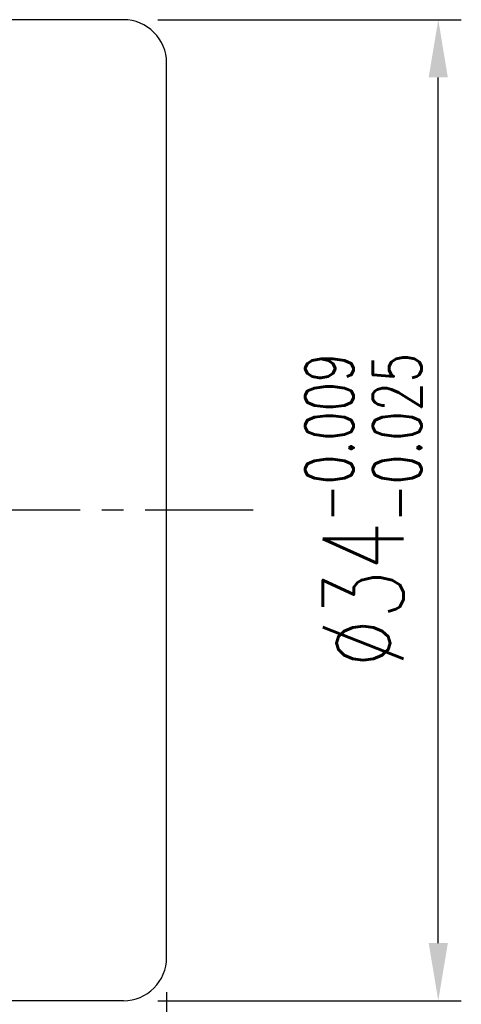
# Model space of a CAD drawing. Extents: x 14 to 593, y 42 to 129.
# Tile 48 of 48: x 179 to 195, y 65 to 99. Entities that reach past the tile are written whole.
import ezdxf

# ---------------------------------------------------------------- set-up
doc = ezdxf.new("R2010")
doc.units = 0
doc.header["$LTSCALE"] = 3
doc.header["$MEASUREMENT"] = 0
doc.header["$PDMODE"] = 1
doc.linetypes.add('CENTER', pattern=[2, 1.25, -0.25, 0.25, -0.25])
doc.layers.get('DEFPOINTS').update_dxf_attribs({"linetype": 'CONTINUOUS'})
for name, color, linetype in [('CL', 1, 'CENTER'), ('DIM', 4, 'CONTINUOUS'), ('OUT', 3, 'CONTINUOUS')]:
    doc.layers.add(name, color=color, linetype=linetype)
doc.styles.add('DIM-7', font='SIMPLEX.shx', dxfattribs={"width": 0.7, "bigfont": 'chineset.shx'})
doc.dimstyles.new('CNS', dxfattribs={"dimtxt": 3.5, "dimasz": 2.5, "dimexe": 1, "dimexo": 1.5, "dimgap": 0.09, "dimtad": 0, "dimdsep": 46, "dimtxsty": 'DIM-7', "dimcen": 0.09, "dimclrd": 1, "dimclre": 1, "dimclrt": 4, "dimadec": 0, "dimazin": 0, "dimtfac": 1, "dimtix": 1, "dimtmove": 2, "dimatfit": 3, "dimfxl": 1, "dimtvp": 0.971429, "dimtolj": 1, "dimarcsym": 0})

# ---------------------------------------------------------------- blocks, each defined once
blk = doc.blocks.new('*D7')
at = {"layer": 'DEFPOINTS', "color": 0, "transparency": 16777216}
for p in [(182.891, 99.04, -0.188), (193.812, 99.04), (182.891, 65.04, -0.188)]:
    blk.add_point(p, dxfattribs=at)
at = {"layer": 'DIM', "color": 0, "lineweight": -2, "transparency": 16777216}
for p, q in [((184.091, 99.04), (194.612, 99.04)), ((193.812, 67.04), (193.812, 97.04)), ((184.091, 65.04), (194.612, 65.04))]:
    blk.add_line(p, q, dxfattribs=at)
at = {"layer": 'DIM', "color": 0, "transparency": 16777216}
for points in [[(193.479, 97.04), (194.145, 97.04), (193.812, 99.04)], [(193.479, 67.04), (194.145, 67.04), (193.812, 65.04)]]:
    blk.add_solid(points, dxfattribs=at)
at = {"layer": 'DIM', "color": 0, "transparency": 16777216, "insert": (191.212, 82.04), "char_height": 2.8, "attachment_point": 5, "rotation": 90, "style": 'DIM-7'}
blk.add_mtext('\\A1;%%C34{\\H1.680000;\\S-0.009^ -0.025;}', dxfattribs=at)
blk = doc.blocks.new('*D3')
at = {"layer": 'DEFPOINTS', "color": 0, "transparency": 16777216}
for p in [(184.391, 66.54, -0.188), (138.391, 55.04, -0.188), (184.391, 42.72)]:
    blk.add_point(p, dxfattribs=at)
at = {"layer": 'DIM', "color": 0, "lineweight": -2, "transparency": 16777216}
for p, q in [((184.391, 65.34), (184.391, 41.92)), ((138.391, 53.84), (138.391, 41.92)), ((140.391, 42.72), (182.391, 42.72))]:
    blk.add_line(p, q, dxfattribs=at)
at = {"layer": 'DIM', "color": 0, "transparency": 16777216}
for points in [[(140.391, 43.053), (140.391, 42.386), (138.391, 42.72)], [(182.391, 43.053), (182.391, 42.386), (184.391, 42.72)]]:
    blk.add_solid(points, dxfattribs=at)
at = {"layer": 'DIM', "color": 0, "transparency": 16777216, "insert": (161.391, 44.76), "char_height": 2.8, "attachment_point": 5, "style": 'DIM-7'}
blk.add_mtext('\\A1;46', dxfattribs=at)

msp = doc.modelspace()

# ---------------------------------------------------------------- linework, layer by layer
at = {"layer": 'CL', "color": 0}
msp.add_line((187.391, 82.04), (135.391, 82.04), dxfattribs=at)
at = {"layer": 'OUT', "color": 0}
for p, q in [((182.891, 99.04), (149.391, 99.04)), ((184.391, 66.54), (184.391, 97.54)), ((182.891, 65.04), (149.391, 65.04))]:
    msp.add_line(p, q, dxfattribs=at)
for centre, start, end in [((182.891, 97.54), 0, 90), ((182.891, 66.54), 270, 0)]:
    msp.add_arc(centre, 1.5, start, end, dxfattribs=at)

# ---------------------------------------------------------------- dimensions: what is measured, and where the dimension line sits
at = {"layer": 'DIM', "color": 0}
dim = msp.add_linear_dim(base=(193.812, 99.04, 0.188), p1=(182.891, 65.04), p2=(182.891, 99.04), angle=90, text='%%C<>', dimstyle='CNS', override={"dimscale": 0.8, "dimgap": 0.8, "dimtad": 1, "dimclrd": 0, "dimclre": 0, "dimclrt": 0, "dimtol": 1, "dimlim": 0, "dimtp": -0.009, "dimtm": 0.025, "dimtfac": 0.6, "dimtdec": 3, "dimtmove": 0}, dxfattribs=at)
dim.commit()
dim.dimension.update_dxf_attribs({"geometry": '*D7', "text_midpoint": (191.212, 82.04, 0.188)})
dim = msp.add_linear_dim(base=(184.391, 42.72, 0.188), p1=(138.391, 55.04), p2=(184.391, 66.54), dimstyle='CNS', override={"dimscale": 0.8, "dimgap": 0.8, "dimtad": 1, "dimclrd": 0, "dimclre": 0, "dimclrt": 0, "dimtp": 0.1, "dimtfac": 0.6, "dimtmove": 0}, dxfattribs=at)
dim.commit()
dim.dimension.update_dxf_attribs({"geometry": '*D3', "text_midpoint": (161.391, 44.76, 0.188)})

doc.saveas('drawing.dxf')
